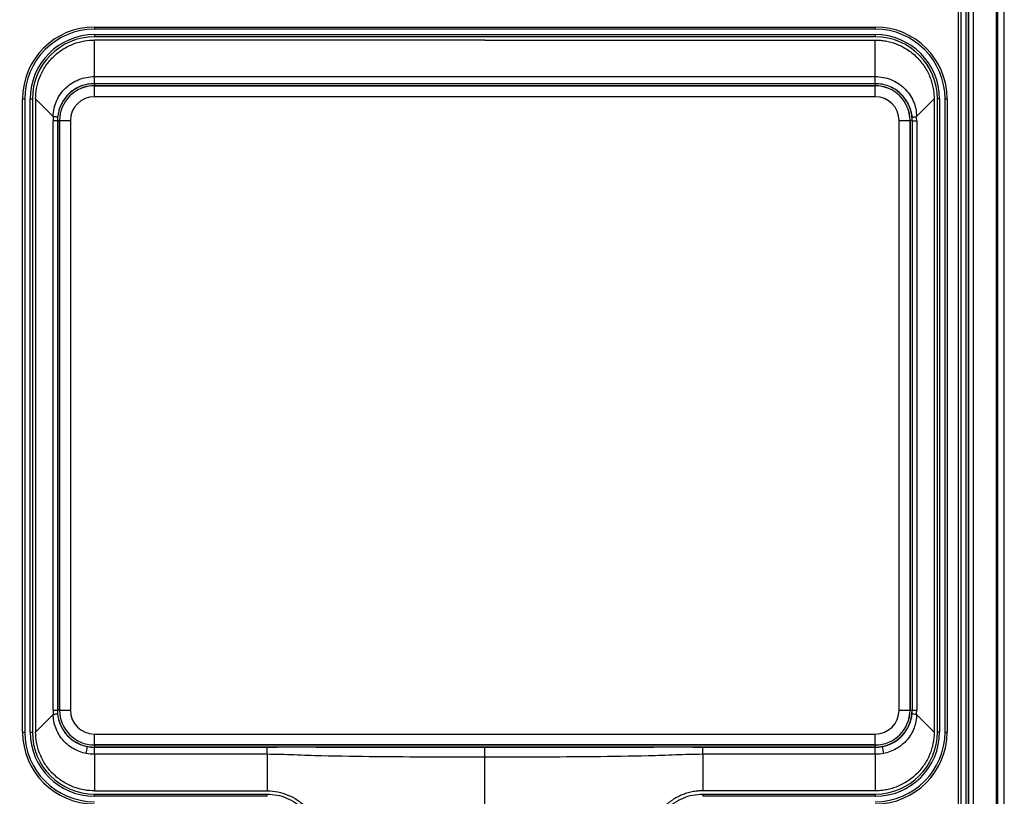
# Model space of a CAD drawing. Header units: millimetres. Extents: x 0 to 420, y 0 to 297.
# Tile 8 of 25: x 53 to 143, y 126 to 197. Entities that reach past the tile are written whole.
import ezdxf

# ---------------------------------------------------------------- set-up
doc = ezdxf.new("R2010")
doc.units = ezdxf.units.MM
doc.styles.add('SLDTEXTSTYLE1', font='TXT', dxfattribs={"width": 0.75})
doc.dimstyles.new('SLDDIMSTYLE0', dxfattribs={"dimtxt": 2.5, "dimasz": 3, "dimexe": 0, "dimexo": 0.0625, "dimtad": 1, "dimdec": 0, "dimrnd": 1e-09, "dimzin": 12, "dimdsep": 46, "dimtxsty": 'SLDTEXTSTYLE1', "dimblk1": 'CLOSED', "dimblk2": 'CLOSED', "dimsah": 1, "dimcen": 0.09, "dimadec": 0, "dimazin": 3, "dimtfac": 1, "dimtofl": 0, "dimtmove": 0, "dimatfit": 3, "dimldrblk": 'CLOSED', "dimfxl": 1, "dimfrac": 2, "dimtolj": 1, "dimtzin": 12, "dimarcsym": 0})

# ---------------------------------------------------------------- blocks, each defined once
blk = doc.blocks.new('_Closed')
at = {"color": 0, "linetype": 'ByBlock', "lineweight": -2}
for p, q in [((-1, 0.166667), (0, 0)), ((-1, 0.166667), (-1, -0.166667)), ((0, 0), (-1, -0.166667)), ((0, 0), (-1, 0))]:
    blk.add_line(p, q, dxfattribs=at)
blk = doc.blocks.new('_D_1')
at = {"color": 7, "linetype": 'Continuous', "lineweight": 0}
for p, q in [((54.614, 211.4), (36.013, 211.4)), ((37.013, 211.4), (37.013, 50.05)), ((94.314, 50.05), (36.013, 50.05))]:
    blk.add_line(p, q, dxfattribs=at)
at = {"color": 7, "linetype": 'Continuous', "lineweight": 18, "xscale": 3, "yscale": 3}
for p, rotation in [((37.013, 211.4, 2.608), 90), ((37.013, 50.05, 2.608), 270)]:
    blk.add_blockref('_Closed', p, dxfattribs=dict(at, rotation=rotation))
at = {"color": 7, "linetype": 'Continuous', "lineweight": 18, "insert": (33.79, 127.954), "char_height": 2.5, "attachment_point": 1, "rotation": 90, "style": 'SLDTEXTSTYLE1'}
blk.add_mtext('161', dxfattribs=at)

msp = doc.modelspace()

# ---------------------------------------------------------------- linework, layer by layer
at = {"color": 7, "linetype": 'Continuous', "lineweight": 25}
for p, q in [((138.814, 70.866), (138.814, 203.408)), ((139.014, 203.408), (139.014, 70.866)), ((139.514, 70.866), (139.514, 203.408)), ((139.714, 203.408), (139.714, 70.866)), ((139.718, 70.866), (139.718, 203.408)), ((140.157, 203.408), (140.157, 70.866)), ((142.297, 70.866), (142.297, 203.408)), ((142.375, 203.408), (142.375, 70.866)), ((143.007, 65.644), (143.007, 203.408)), ((143.007, 65.654), (143.007, 203.408)), ((59.464, 196.658), (59.464, 196.458)), ((59.464, 196.658), (131.164, 196.658)), ((131.164, 196.458), (59.464, 196.458)), ((131.164, 196.658), (131.164, 196.458)), ((59.464, 195.958), (59.464, 195.758)), ((59.464, 195.958), (131.164, 195.958)), ((131.164, 195.758), (59.464, 195.758)), ((95.314, 195.458), (59.464, 195.458)), ((59.464, 192.106), (59.464, 195.458)), ((95.314, 195.458), (131.164, 195.458)), ((131.164, 195.958), (131.164, 195.758)), ((131.164, 192.106), (131.164, 195.458)), ((59.464, 192.106), (131.164, 192.106)), ((59.454, 191.462), (59.454, 191.266)), ((59.454, 191.266), (59.454, 191.263)), ((131.154, 191.266), (59.454, 191.266)), ((59.454, 190.263), (59.454, 191.263)), ((59.454, 191.263), (131.154, 191.263)), ((131.164, 191.458), (59.464, 191.458)), ((131.154, 191.266), (131.154, 191.263)), ((131.154, 190.263), (131.154, 191.263)), ((52.864, 131.958), (52.864, 190.058)), ((52.864, 190.058), (53.064, 190.058)), ((53.064, 190.058), (53.064, 131.958)), ((53.564, 131.958), (53.564, 190.058)), ((53.564, 190.058), (53.764, 190.058)), ((53.764, 190.058), (53.764, 131.958)), ((54.064, 190.058), (54.064, 131.958)), ((55.681, 188.441), (54.064, 190.058)), ((131.154, 190.263), (59.454, 190.263)), ((134.947, 188.441), (136.564, 190.058)), ((136.564, 190.058), (136.564, 131.958)), ((136.864, 131.958), (136.864, 190.058)), ((137.064, 190.058), (136.864, 190.058)), ((137.064, 190.058), (137.064, 131.958)), ((137.564, 131.958), (137.564, 190.058)), ((137.564, 190.058), (137.764, 190.058)), ((137.764, 190.058), (137.764, 131.958)), ((55.664, 133.958), (55.664, 188.058)), ((56.064, 188.058), (55.664, 188.058)), ((56.059, 188.068), (56.255, 188.068)), ((56.064, 188.058), (56.064, 133.958)), ((56.255, 188.068), (56.255, 133.968)), ((56.255, 188.068), (56.258, 188.068)), ((56.258, 188.068), (57.258, 188.068)), ((56.258, 133.968), (56.258, 188.068)), ((57.258, 188.068), (57.258, 133.968)), ((133.349, 133.968), (133.349, 188.068)), ((133.349, 188.068), (134.349, 188.068)), ((134.349, 188.068), (134.349, 133.968)), ((134.352, 188.068), (134.349, 188.068)), ((134.352, 133.968), (134.352, 188.068)), ((134.548, 188.068), (134.352, 188.068)), ((134.548, 188.068), (134.548, 133.968)), ((134.564, 188.058), (134.964, 188.058)), ((134.564, 133.958), (134.564, 188.058)), ((134.964, 188.058), (134.964, 133.958)), ((55.664, 133.958), (56.064, 133.958)), ((56.255, 133.968), (56.258, 133.968)), ((56.258, 133.968), (57.258, 133.968)), ((133.349, 133.968), (134.349, 133.968)), ((134.352, 133.968), (134.349, 133.968)), ((134.352, 133.968), (134.548, 133.968)), ((134.564, 133.958), (134.964, 133.958)), ((55.681, 133.574), (54.064, 131.958)), ((134.947, 133.574), (136.564, 131.958)), ((52.864, 131.958), (53.064, 131.958)), ((53.564, 131.958), (53.764, 131.958)), ((59.454, 131.772), (131.154, 131.772)), ((59.454, 130.772), (59.454, 131.772)), ((131.154, 130.772), (131.154, 131.772)), ((137.064, 131.958), (136.864, 131.958)), ((137.564, 131.958), (137.764, 131.958)), ((131.154, 130.772), (59.454, 130.772)), ((59.454, 130.769), (59.454, 130.772)), ((59.454, 130.769), (131.154, 130.769)), ((59.454, 130.769), (59.454, 130.573)), ((131.154, 130.573), (59.454, 130.573)), ((59.464, 130.558), (75.314, 130.558)), ((95.314, 129.657), (95.314, 130.524)), ((115.314, 130.558), (131.164, 130.558)), ((131.154, 130.769), (131.154, 130.772)), ((131.154, 130.769), (131.154, 130.573)), ((59.464, 129.909), (59.464, 126.558)), ((75.314, 129.909), (59.464, 129.909)), ((75.314, 129.909), (75.314, 126.558)), ((95.314, 120.615), (95.314, 129.657)), ((115.314, 129.909), (115.314, 126.558)), ((131.164, 129.909), (115.314, 129.909)), ((131.164, 129.909), (131.164, 126.558)), ((59.464, 126.558), (75.314, 126.558)), ((59.464, 126.258), (75.314, 126.258)), ((59.464, 126.058), (59.464, 126.258)), ((75.314, 126.058), (59.464, 126.058)), ((75.314, 126.058), (75.314, 126.258)), ((131.164, 126.558), (115.314, 126.558)), ((115.314, 126.258), (115.314, 126.058)), ((115.314, 126.258), (131.164, 126.258)), ((131.164, 126.058), (115.314, 126.058)), ((131.164, 126.258), (131.164, 126.058))]:
    msp.add_line(p, q, dxfattribs=at)
at = {"color": 8, "linetype": 'Continuous', "lineweight": 25}
for p, q in [((131.154, 191.458), (131.154, 191.266)), ((56.255, 133.968), (56.064, 133.968))]:
    msp.add_line(p, q, dxfattribs=at)
at = {"color": 7, "linetype": 'Continuous', "lineweight": 25}
for centre, radius, start, end in [((59.464, 190.058), 6.6, 90, 180), ((59.464, 190.058), 6.4, 90, 180), ((131.164, 190.058), 6.6, 0, 90), ((131.164, 190.058), 6.4, 0, 90), ((59.464, 190.058), 5.9, 90, 180), ((59.464, 190.058), 5.7, 90, 180), ((131.164, 190.058), 5.9, 0, 90), ((131.164, 190.058), 5.7, 0, 90), ((59.454, 188.068), 3.198, 90, 180), ((59.454, 188.068), 3.196, 90, 180), ((131.154, 188.068), 3.198, 0, 90), ((131.154, 188.068), 3.196, 0, 90), ((59.454, 188.068), 2.196, 90, 180), ((131.154, 188.068), 2.196, 0, 90), ((60.064, 188.058), 4.4, 175.00275, 180), ((59.464, 188.058), 3.4, 175.00275, 180), ((131.164, 188.058), 3.4, 0, 4.99725), ((130.564, 188.058), 4.4, 0, 4.99725), ((60.064, 133.958), 4.4, 180, 184.99725), ((59.464, 133.958), 3.4, 180, 184.99725), ((59.454, 133.968), 3.198, 180, 270), ((59.454, 133.968), 3.196, 180, 270), ((59.454, 133.968), 2.196, 180, 270), ((131.154, 133.968), 2.196, 270, 0), ((131.154, 133.968), 3.196, 270, 0), ((131.154, 133.968), 3.198, 270, 0), ((131.154, 133.968), 3.394, 270, 0), ((131.164, 133.958), 3.4, 355.00275, 0), ((130.564, 133.958), 4.4, 355.00275, 0), ((59.464, 131.958), 6.6, 180, 270), ((59.464, 131.958), 6.4, 180, 270), ((59.464, 131.958), 5.9, 180, 270), ((59.464, 131.958), 5.7, 180, 270), ((131.164, 131.958), 5.7, 270, 0), ((131.164, 131.958), 5.9, 270, 0), ((131.164, 131.958), 6.4, 270, 0), ((131.164, 131.958), 6.6, 270, 0), ((37.964, 134.111), 21.147, 348.74673, 350.49519), ((152.665, 134.111), 21.147, 189.50481, 191.25327)]:
    msp.add_arc(centre, radius, start, end, dxfattribs=at)
at = {"color": 8, "linetype": 'Continuous', "lineweight": 25}
for centre, start, end in [((59.454, 188.068), 90, 163.5604), ((131.154, 188.068), 0, 65.07757), ((59.454, 133.968), 194.50664, 270)]:
    msp.add_arc(centre, 3.394, start, end, dxfattribs=at)
at = {"color": 7, "linetype": 'Continuous', "lineweight": 25}
for points in [[(54.064, 190.058), (54.064, 190.36), (54.115, 190.994), (54.389, 192.005), (54.896, 193.013), (55.636, 193.926), (56.552, 194.653), (57.551, 195.145), (58.546, 195.409), (59.168, 195.458), (59.464, 195.458)], [(59.464, 126.558), (59.168, 126.558), (58.546, 126.606), (57.551, 126.87), (56.552, 127.362), (55.636, 128.089), (54.896, 129.002), (54.389, 130.01), (54.115, 131.021), (54.064, 131.655), (54.064, 131.958)], [(58.821, 130.619), (59.033, 130.578), (59.248, 130.558), (59.464, 130.558)], [(75.314, 130.558), (75.618, 130.558), (75.923, 130.558), (76.227, 130.558)], [(114.402, 130.558), (114.706, 130.558), (115.01, 130.558), (115.314, 130.558)], [(131.164, 130.558), (131.38, 130.558), (131.596, 130.578), (131.808, 130.619)], [(59.464, 129.909), (59.209, 129.909), (58.954, 129.934), (58.704, 129.984)], [(131.924, 129.984), (131.674, 129.934), (131.419, 129.909), (131.164, 129.909)], [(75.314, 126.558), (75.643, 126.558), (76.301, 126.492), (77.247, 126.204), (78.116, 125.737), (78.621, 125.322), (78.85, 125.093)]]:
    msp.add_open_spline(points, degree=3, dxfattribs=at)
for points, knots in [([(131.164, 195.458), (131.242, 195.457), (131.398, 195.455), (131.63, 195.439), (131.862, 195.414), (132.185, 195.365), (132.594, 195.273), (133.091, 195.111), (133.585, 194.895), (134.072, 194.62), (134.538, 194.287), (134.971, 193.902), (135.361, 193.471), (135.7, 193.006), (135.983, 192.516), (136.205, 192.017), (136.373, 191.514), (136.485, 191.02), (136.552, 190.533), (136.56, 190.216), (136.564, 190.058)], [0, 0, 0, 0, 0.027544, 0.055038, 0.082533, 0.110082, 0.170396, 0.230686, 0.294697, 0.360731, 0.428338, 0.496825, 0.56547, 0.633522, 0.700252, 0.765143, 0.826396, 0.887807, 0.94387, 1, 1, 1, 1]), ([(55.681, 188.441), (55.681, 188.687), (55.706, 188.931), (55.807, 189.405), (55.881, 189.636), (56.078, 190.087), (56.198, 190.299), (56.476, 190.696), (56.638, 190.883), (56.99, 191.22), (57.181, 191.369), (57.589, 191.63), (57.809, 191.743), (58.262, 191.923), (58.494, 191.99), (58.972, 192.082), (59.218, 192.106), (59.464, 192.106)], [0, 0, 0, 0, 0.125, 0.125, 0.25, 0.25, 0.375, 0.375, 0.5, 0.5, 0.625, 0.625, 0.75, 0.75, 0.875, 0.875, 1, 1, 1, 1]), ([(59.464, 191.458), (59.464, 191.458), (59.464, 191.521), (59.464, 191.751), (59.464, 191.917), (59.464, 192.106)], [0, 0, 0, 0, 0.5, 0.5, 1, 1, 1, 1]), ([(131.164, 192.106), (131.409, 192.106), (131.656, 192.083), (132.135, 191.99), (132.367, 191.922), (132.818, 191.743), (133.038, 191.631), (133.448, 191.368), (133.639, 191.219), (133.992, 190.882), (134.154, 190.693), (134.433, 190.296), (134.551, 190.085), (134.746, 189.639), (134.822, 189.403), (134.922, 188.928), (134.947, 188.686), (134.947, 188.441)], [0, 0, 0, 0, 0.125, 0.125, 0.25, 0.25, 0.375, 0.375, 0.5, 0.5, 0.625, 0.625, 0.75, 0.75, 0.875, 0.875, 1, 1, 1, 1]), ([(131.164, 191.458), (131.164, 191.458), (131.164, 191.521), (131.164, 191.751), (131.164, 191.917), (131.164, 192.106)], [0, 0, 0, 0, 0.5, 0.5, 1, 1, 1, 1]), ([(59.464, 191.458), (59.252, 191.458), (59.04, 191.437), (58.627, 191.359), (58.426, 191.302), (58.034, 191.149), (57.843, 191.053), (57.488, 190.832), (57.322, 190.706), (57.011, 190.421), (56.869, 190.264), (56.617, 189.928), (56.507, 189.749), (56.32, 189.37), (56.246, 189.174), (56.134, 188.772), (56.096, 188.564), (56.077, 188.354)], [0, 0, 0, 0, 0.125, 0.125, 0.25, 0.25, 0.375, 0.375, 0.5, 0.5, 0.625, 0.625, 0.75, 0.75, 0.875, 0.875, 1, 1, 1, 1]), ([(134.551, 188.354), (134.533, 188.564), (134.495, 188.771), (134.382, 189.175), (134.306, 189.373), (134.121, 189.75), (134.011, 189.928), (133.761, 190.263), (133.617, 190.421), (133.307, 190.706), (133.14, 190.832), (132.784, 191.054), (132.593, 191.15), (132.203, 191.302), (132.002, 191.359), (131.588, 191.438), (131.376, 191.458), (131.164, 191.458)], [0, 0, 0, 0, 0.125, 0.125, 0.25, 0.25, 0.375, 0.375, 0.5, 0.5, 0.625, 0.625, 0.75, 0.75, 0.875, 0.875, 1, 1, 1, 1]), ([(56.077, 188.354), (56.078, 188.364), (56.042, 188.377), (55.905, 188.407), (55.804, 188.424), (55.681, 188.441)], [0, 0, 0, 0, 0.5, 0.5, 1, 1, 1, 1]), ([(134.551, 188.354), (134.55, 188.364), (134.586, 188.377), (134.723, 188.407), (134.824, 188.424), (134.947, 188.441)], [0, 0, 0, 0, 0.5, 0.5, 1, 1, 1, 1]), ([(55.681, 133.574), (55.804, 133.591), (55.905, 133.608), (56.042, 133.638), (56.078, 133.651), (56.077, 133.661)], [0, 0, 0, 0, 0.5, 0.5, 1, 1, 1, 1]), ([(58.704, 129.984), (58.495, 130.026), (58.289, 130.086), (57.895, 130.235), (57.705, 130.325), (57.34, 130.538), (57.163, 130.661), (56.838, 130.932), (56.688, 131.081), (56.413, 131.403), (56.288, 131.578), (56.073, 131.943), (55.981, 132.136), (55.757, 132.734), (55.681, 133.147), (55.681, 133.574)], [0, 0, 0, 0, 0.125, 0.125, 0.25, 0.25, 0.375, 0.375, 0.5, 0.5, 0.625, 0.625, 0.75, 0.75, 1, 1, 1, 1]), ([(56.077, 133.661), (56.109, 133.294), (56.199, 132.941), (56.491, 132.267), (56.693, 131.954), (57.062, 131.545), (57.195, 131.419), (57.48, 131.19), (57.634, 131.086), (57.953, 130.906), (58.118, 130.83), (58.461, 130.704), (58.639, 130.654), (58.821, 130.619)], [0, 0, 0, 0, 0.25, 0.25, 0.5, 0.5, 0.625, 0.625, 0.75, 0.75, 0.875, 0.875, 1, 1, 1, 1]), ([(131.808, 130.619), (132.171, 130.689), (132.515, 130.816), (132.995, 131.086), (133.148, 131.19), (133.434, 131.419), (133.567, 131.545), (133.813, 131.818), (133.925, 131.965), (134.122, 132.272), (134.209, 132.433), (134.429, 132.938), (134.519, 133.294), (134.551, 133.661)], [0, 0, 0, 0, 0.25, 0.25, 0.375, 0.375, 0.5, 0.5, 0.625, 0.625, 0.75, 0.75, 1, 1, 1, 1]), ([(134.947, 133.574), (134.947, 133.361), (134.928, 133.149), (134.852, 132.733), (134.794, 132.527), (134.645, 132.129), (134.553, 131.939), (134.339, 131.577), (134.215, 131.402), (133.939, 131.079), (133.789, 130.931), (133.464, 130.661), (133.288, 130.538), (132.922, 130.325), (132.732, 130.235), (132.338, 130.085), (132.134, 130.026), (131.924, 129.984)], [0, 0, 0, 0, 0.125, 0.125, 0.25, 0.25, 0.375, 0.375, 0.5, 0.5, 0.625, 0.625, 0.75, 0.75, 0.875, 0.875, 1, 1, 1, 1]), ([(134.551, 133.661), (134.55, 133.651), (134.586, 133.638), (134.723, 133.608), (134.824, 133.591), (134.947, 133.574)], [0, 0, 0, 0, 0.5, 0.5, 1, 1, 1, 1]), ([(136.564, 131.958), (136.563, 131.878), (136.561, 131.72), (136.545, 131.482), (136.519, 131.246), (136.468, 130.918), (136.373, 130.501), (136.206, 129.998), (135.983, 129.499), (135.7, 129.009), (135.361, 128.544), (134.971, 128.113), (134.538, 127.728), (134.072, 127.395), (133.585, 127.12), (133.091, 126.904), (132.594, 126.742), (132.109, 126.634), (131.631, 126.569), (131.32, 126.561), (131.164, 126.558)], [0, 0, 0, 0, 0.028085, 0.056113, 0.08414, 0.112219, 0.17357, 0.234883, 0.299775, 0.366504, 0.434557, 0.503201, 0.571688, 0.639295, 0.705329, 0.76934, 0.829565, 0.889944, 0.944943, 1, 1, 1, 1]), ([(59.464, 129.909), (59.464, 130.098), (59.464, 130.264), (59.464, 130.494), (59.464, 130.558), (59.464, 130.558)], [0, 0, 0, 0, 0.5, 0.5, 1, 1, 1, 1]), ([(75.314, 129.909), (75.314, 130.098), (75.314, 130.264), (75.314, 130.494), (75.314, 130.558), (75.314, 130.558)], [0, 0, 0, 0, 0.5, 0.5, 1, 1, 1, 1]), ([(95.314, 130.524), (93.724, 130.524), (92.133, 130.523), (88.952, 130.524), (87.361, 130.528), (84.18, 130.535), (82.589, 130.54), (80.203, 130.549), (79.408, 130.552), (77.817, 130.557), (77.022, 130.558), (76.227, 130.558)], [0, 0, 0, 0, 0.25, 0.25, 0.5, 0.5, 0.75, 0.75, 0.875, 0.875, 1, 1, 1, 1]), ([(114.402, 130.558), (113.606, 130.558), (112.811, 130.557), (111.221, 130.552), (110.425, 130.549), (108.039, 130.54), (106.449, 130.535), (103.267, 130.528), (101.677, 130.524), (98.496, 130.523), (96.905, 130.524), (95.314, 130.524)], [0, 0, 0, 0, 0.125, 0.125, 0.25, 0.25, 0.5, 0.5, 0.75, 0.75, 1, 1, 1, 1]), ([(115.314, 129.909), (115.314, 130.098), (115.314, 130.264), (115.314, 130.494), (115.314, 130.558), (115.314, 130.558)], [0, 0, 0, 0, 0.5, 0.5, 1, 1, 1, 1]), ([(131.164, 129.909), (131.164, 130.098), (131.164, 130.264), (131.164, 130.494), (131.164, 130.558), (131.164, 130.558)], [0, 0, 0, 0, 0.5, 0.5, 1, 1, 1, 1]), ([(95.314, 129.657), (93.647, 129.657), (91.98, 129.654), (88.646, 129.659), (86.979, 129.671), (83.646, 129.704), (81.979, 129.725), (79.896, 129.778), (79.479, 129.79), (78.647, 129.82), (78.23, 129.838), (76.981, 129.885), (76.148, 129.909), (75.314, 129.909)], [0, 0, 0, 0, 0.25, 0.25, 0.5, 0.5, 0.75, 0.75, 0.8125, 0.8125, 0.875, 0.875, 1, 1, 1, 1]), ([(115.314, 129.909), (114.481, 129.909), (113.647, 129.885), (112.398, 129.838), (111.982, 129.82), (111.149, 129.79), (110.733, 129.778), (108.65, 129.725), (106.983, 129.704), (103.649, 129.671), (101.982, 129.659), (98.648, 129.654), (96.981, 129.657), (95.314, 129.657)], [0, 0, 0, 0, 0.125, 0.125, 0.1875, 0.1875, 0.25, 0.25, 0.5, 0.5, 0.75, 0.75, 1, 1, 1, 1]), ([(75.314, 126.258), (75.624, 126.258), (75.93, 126.227), (76.537, 126.106), (76.831, 126.017), (77.395, 125.783), (77.668, 125.637), (78.181, 125.294), (78.419, 125.1), (78.638, 124.881)], [0, 0, 0, 0, 0.25, 0.25, 0.5, 0.5, 0.75, 0.75, 1, 1, 1, 1]), ([(115.314, 126.558), (115.26, 126.557), (115.151, 126.556), (114.987, 126.548), (114.797, 126.532), (114.58, 126.505), (114.258, 126.449), (113.86, 126.35), (113.398, 126.184), (112.953, 125.974), (112.602, 125.764), (112.335, 125.575), (112.141, 125.424), (111.955, 125.264), (111.837, 125.15), (111.779, 125.093)], [0, 0, 0, 0, 0.041651, 0.083311, 0.125025, 0.187464, 0.250043, 0.375023, 0.500003, 0.624984, 0.749964, 0.812403, 0.874982, 0.937456, 1, 1, 1, 1]), ([(111.991, 124.881), (112.21, 125.1), (112.448, 125.294), (112.96, 125.637), (113.234, 125.783), (113.798, 126.017), (114.091, 126.106), (114.698, 126.227), (115.005, 126.258), (115.314, 126.258)], [0, 0, 0, 0, 0.25, 0.25, 0.5, 0.5, 0.75, 0.75, 1, 1, 1, 1])]:
    msp.add_open_spline(points, degree=3, knots=knots, dxfattribs=at)

# ---------------------------------------------------------------- dimensions: what is measured, and where the dimension line sits
at = {"color": 7, "linetype": 'Continuous', "lineweight": 18}
dim = msp.add_linear_dim(base=(37.013, 50.05), p1=(55.614, 211.4), p2=(95.314, 50.05), angle=90, dimstyle='SLDDIMSTYLE0', dxfattribs=at)
dim.commit()
dim.dimension.update_dxf_attribs({"geometry": '_D_1', "text_midpoint": (37.013, 130.725), "dimtype": 160})

doc.saveas('drawing.dxf')
